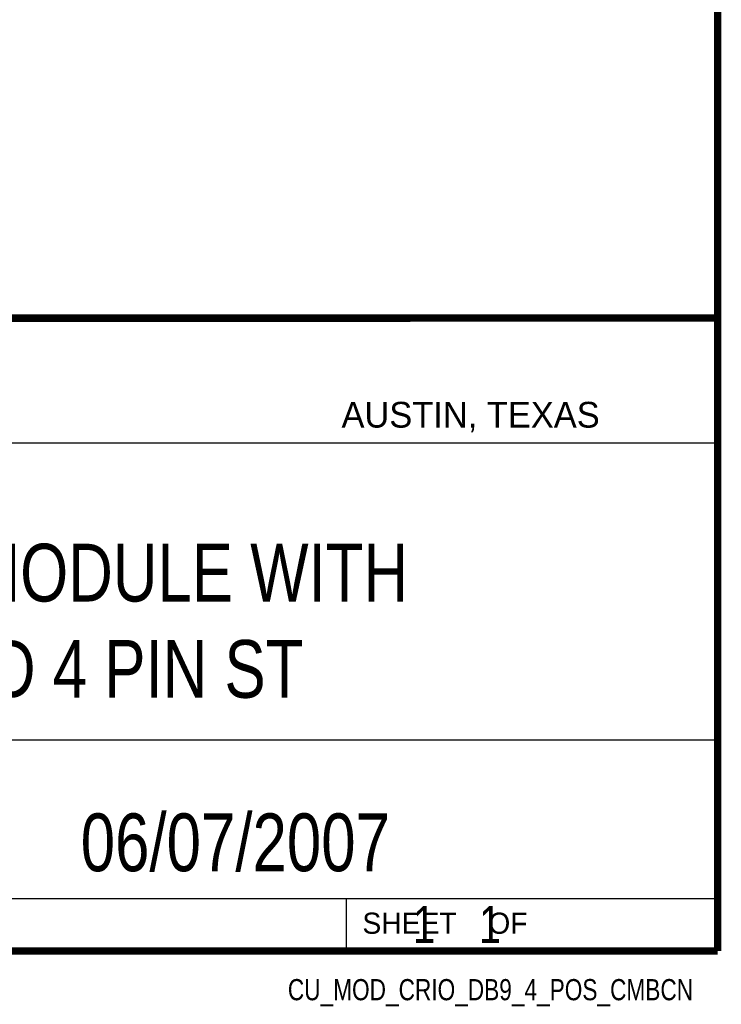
# Model space of a CAD drawing. Header units: inches. Extents: x 0.2 to 16.8, y 0.1 to 10.8.
# Tile 22 of 22: x 14.9 to 16.8, y 0.1 to 2.8. Entities that reach past the tile are written whole.
import ezdxf
from ezdxf.enums import TextEntityAlignment as Align

# ---------------------------------------------------------------- set-up
doc = ezdxf.new("R2010")
doc.units = ezdxf.units.IN
doc.header["$LTSCALE"] = 0.935
doc.header["$MEASUREMENT"] = 0
doc.layers.get('0').update_dxf_attribs({"linetype": 'CONTINUOUS'})
doc.styles.get("Standard").update_dxf_attribs({"font": 'txt', "width": 0.8})

msp = doc.modelspace()

# ---------------------------------------------------------------- linework, layer by layer
at = {"color": 2, "linetype": 'CONTINUOUS'}
for p, q in [((13.0652, 1.9695), (16.745, 1.9695)), ((16.745, 1.9695), (16.745, 0.2605)), ((13.0653, 1.6329), (16.75, 1.6329)), ((13.0652, 0.8295), (16.745, 0.8295)), ((13.0652, 0.4005), (16.745, 0.4005)), ((15.745, 0.4005), (15.745, 0.2605)), ((13.0652, 0.2605), (16.745, 0.2605)), ((15.7462, 0.2607), (16.7462, 0.2607)), ((15.7462, 0.2607), (15.7462, 0.2602)), ((15.7462, 0.2602), (16.7462, 0.2602)), ((16.7462, 0.2607), (16.7462, 0.2602))]:
    msp.add_line(p, q, dxfattribs=at)
at = {"color": 7, "linetype": 'CONTINUOUS', "const_width": 0.02}
for points in [[(16.75, 0.2586), (16.75, 10.7586)], [(11.4718, 1.9702), (16.75, 1.9707)], [(0.25, 0.2586), (16.75, 0.2586)]]:
    msp.add_lwpolyline(points, dxfattribs=at)

# ---------------------------------------------------------------- texts
at = {"color": 2, "linetype": 'CONTINUOUS'}
for s, height, p in [('AUSTIN, TEXAS', 0.069617, (15.7327, 1.6745)), ('SHEET    OF', 0.057262, (15.7892, 0.3052))]:
    msp.add_text(s, height=height, dxfattribs=at).set_placement(p)
at = {"color": 2, "linetype": 'CONTINUOUS', "width": 0.8}
msp.add_text('CU_MOD_CRIO_DB9_4_POS_CMBCN', height=0.057262, dxfattribs=at).set_placement((16.6837, 0.1254), align=Align.RIGHT)
at = {"color": 7, "linetype": 'CONTINUOUS'}
for s, insert, char_height, width, attachment_point in [('C SERIES MODULE WITH\\PDB9 AND 4 PIN ST', (14.9051, 1.3603), 0.15625, 2.5, 2), ('06/07/2007 ', (15.4455, 0.6307), 0.15625, 1.375, 2), ('    1    1', (15.8075, 0.3805), 0.1, 0.8, 1)]:
    msp.add_mtext(s, dxfattribs=dict(at, insert=insert, char_height=char_height, width=width, attachment_point=attachment_point))

doc.saveas('drawing.dxf')
